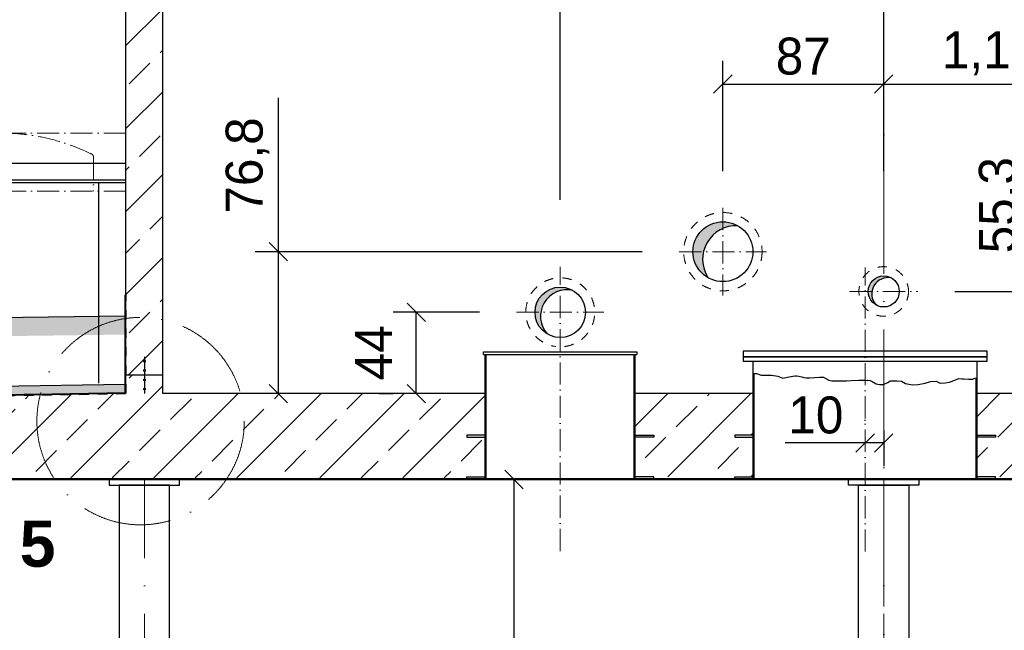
# Model space of a CAD drawing. Header units: millimetres. Extents: x -57642 to 5082813, y -177084 to 58112.
# Tile 222 of 256: x 36115 to 41442, y -60318 to -57014. Entities that reach past the tile are written whole.
import ezdxf

# ---------------------------------------------------------------- set-up
doc = ezdxf.new("R2010")
doc.units = ezdxf.units.MM
doc.linetypes.add('ACAD_ISO10W100', pattern=[18, 12, -3, 0, -3])
doc.linetypes.add('JIS_02_1.0', pattern=[2, 1, -1])
doc.layers.add('Bemaßung', color=7, linetype='Continuous', lineweight=9)
doc.layers.add('Beschriftung', color=7, linetype='Continuous', lineweight=9)
doc.styles.add('LBB3.5M1000', font='isocp.shx', dxfattribs={"height": 3.5})
doc.dimstyles.new('DIN', dxfattribs={"dimtxt": 2.5, "dimasz": 2.5, "dimexe": 1.25, "dimexo": 0.625, "dimtad": 1, "dimtih": 1, "dimdec": 4, "dimdsep": 46, "dimlunit": 6, "dimtxsty": 'Standard', "dimcen": 2.5, "dimadec": 0, "dimazin": 0, "dimtfac": 1, "dimtdec": 4, "dimtmove": 0, "dimatfit": 3, "dimfxl": 0, "dimtvp": 1, "dimtolj": 1, "dimtzin": 0, "dimarcsym": 0})
pattern_1 = [(45, (40789.44, -59217.1), (-224.51, 224.51), []), (45, (41013.95, -59217.1), (-224.506, 224.506), [158.75, -79.375])]

# ---------------------------------------------------------------- blocks, each defined once
blk = doc.blocks.new('_Oblique')
at = {"color": 0, "linetype": 'ByBlock', "lineweight": -2}
blk.add_line((-0.5, -0.5), (0.5, 0.5), dxfattribs=at)
blk = doc.blocks.new('*D482')
at = {"layer": 'Bemaßung', "color": 0, "lineweight": -2, "transparency": 16777216}
for p, q in [((39039.4, -57988.6), (39039.4, -56763.9)), ((40789.4, -57373.1), (40789.4, -56763.9)), ((39039.4, -56888.9), (40789.4, -56888.9))]:
    blk.add_line(p, q, dxfattribs=at)
at = {"layer": 'DEFPOINTS', "color": 0, "transparency": 16777216}
for p in [(40789.4, -56888.9), (40789.4, -57773.1), (39039.4, -58388.6)]:
    blk.add_point(p, dxfattribs=at)
at = {"layer": 'Bemaßung', "color": 0, "lineweight": -2, "transparency": 16777216, "xscale": 100, "yscale": 100, "zscale": 100, "rotation": 180}
blk.add_blockref('_Oblique', (39039.4, -56888.9), dxfattribs=at)
at = {"layer": 'Bemaßung', "color": 0, "lineweight": -2, "transparency": 16777216, "xscale": 100, "yscale": 100, "zscale": 100}
blk.add_blockref('_Oblique', (40789.4, -56888.9), dxfattribs=at)
at = {"layer": 'Bemaßung', "color": 0, "transparency": 16777216, "insert": (39914.4, -56722.3), "char_height": 200, "attachment_point": 5}
blk.add_mtext('\\A1;1,75', dxfattribs=at)
blk = doc.blocks.new('*D480')
at = {"layer": 'Bemaßung', "color": 0, "lineweight": -2, "transparency": 16777216}
for p, q in [((40789.4, -57336.1), (40789.4, -56726.9)), ((42539.4, -57988.6), (42539.4, -56726.9)), ((42539.4, -56851.9), (40789.4, -56851.9))]:
    blk.add_line(p, q, dxfattribs=at)
at = {"layer": 'DEFPOINTS', "color": 0, "transparency": 16777216}
for p in [(40789.4, -56851.9), (40789.4, -57736.1), (42539.4, -58388.6)]:
    blk.add_point(p, dxfattribs=at)
at = {"layer": 'Bemaßung', "color": 0, "lineweight": -2, "transparency": 16777216, "xscale": 100, "yscale": 100, "zscale": 100, "rotation": 180}
blk.add_blockref('_Oblique', (40789.4, -56851.9), dxfattribs=at)
at = {"layer": 'Bemaßung', "color": 0, "lineweight": -2, "transparency": 16777216, "xscale": 100, "yscale": 100, "zscale": 100}
blk.add_blockref('_Oblique', (42539.4, -56851.9), dxfattribs=at)
at = {"layer": 'Bemaßung', "color": 0, "transparency": 16777216, "insert": (41664.4, -56685.3), "char_height": 200, "attachment_point": 5}
blk.add_mtext('\\A1;1,75', dxfattribs=at)
blk = doc.blocks.new('*D481')
at = {"layer": 'Bemaßung', "color": 0, "lineweight": -2, "transparency": 16777216}
for p, q in [((40689.1, -59183.7), (40689.1, -59178.9)), ((40789.4, -59237.1), (40789.4, -59428.9)), ((40689.1, -59303.9), (40255.8, -59303.9)), ((40789.4, -59303.9), (40689.1, -59303.9))]:
    blk.add_line(p, q, dxfattribs=at)
at = {"layer": 'DEFPOINTS', "color": 0, "transparency": 16777216}
for p in [(40789.4, -59037.1), (40689.1, -59303.9), (40689.1, -59383.7)]:
    blk.add_point(p, dxfattribs=at)
at = {"layer": 'Bemaßung', "color": 0, "lineweight": -2, "transparency": 16777216, "xscale": 100, "yscale": 100, "zscale": 100, "rotation": 180}
blk.add_blockref('_Oblique', (40689.1, -59303.9), dxfattribs=at)
at = {"layer": 'Bemaßung', "color": 0, "lineweight": -2, "transparency": 16777216, "xscale": 100, "yscale": 100, "zscale": 100}
blk.add_blockref('_Oblique', (40789.4, -59303.9), dxfattribs=at)
at = {"layer": 'Bemaßung', "color": 0, "transparency": 16777216, "insert": (40422.5, -59153.9), "char_height": 200, "attachment_point": 5}
blk.add_mtext('\\A1;10', dxfattribs=at)
blk = doc.blocks.new('*D489')
at = {"layer": 'Bemaßung', "color": 0, "lineweight": -2, "transparency": 16777216}
for p, q in [((38602.9, -58597.1), (38135.6, -58597.1)), ((38260.6, -59037.1), (38260.6, -58597.1)), ((38060.6, -59037.1), (38135.6, -59037.1))]:
    blk.add_line(p, q, dxfattribs=at)
at = {"layer": 'DEFPOINTS', "color": 0, "transparency": 16777216}
for p in [(38260.6, -58597.1), (38802.9, -58597.1), (38260.6, -59037.1)]:
    blk.add_point(p, dxfattribs=at)
at = {"layer": 'Bemaßung', "color": 0, "lineweight": -2, "transparency": 16777216, "xscale": 100, "yscale": 100, "zscale": 100}
for p, rotation in [((38260.6, -58597.1), 90), ((38260.6, -59037.1), 270)]:
    blk.add_blockref('_Oblique', p, dxfattribs=dict(at, rotation=rotation))
at = {"layer": 'Bemaßung', "color": 0, "transparency": 16777216, "insert": (38029.8, -58816.5), "char_height": 200, "attachment_point": 5, "rotation": 90}
blk.add_mtext('\\A1;44', dxfattribs=at)
blk = doc.blocks.new('*D492')
at = {"layer": 'Bemaßung', "color": 0, "lineweight": -2, "transparency": 16777216}
for p, q in [((37514.4, -58269.1), (37514.4, -57435.8)), ((39482.9, -58269.1), (37389.4, -58269.1)), ((37514.4, -59037.1), (37514.4, -58269.1)), ((37841.4, -59037.1), (37389.4, -59037.1))]:
    blk.add_line(p, q, dxfattribs=at)
at = {"layer": 'DEFPOINTS', "color": 0, "transparency": 16777216}
for p in [(37514.4, -58269.1), (39682.9, -58269.1), (38041.4, -59037.1)]:
    blk.add_point(p, dxfattribs=at)
at = {"layer": 'Bemaßung', "color": 0, "lineweight": -2, "transparency": 16777216, "xscale": 100, "yscale": 100, "zscale": 100}
for p, rotation in [((37514.4, -58269.1), 90), ((37514.4, -59037.1), 270)]:
    blk.add_blockref('_Oblique', p, dxfattribs=dict(at, rotation=rotation))
at = {"layer": 'Bemaßung', "color": 0, "transparency": 16777216, "insert": (37347.8, -57802.4), "char_height": 200, "attachment_point": 5, "rotation": 90}
blk.add_mtext('\\A1;76,8', dxfattribs=at)
blk = doc.blocks.new('*D493')
at = {"layer": 'Bemaßung', "color": 0, "lineweight": -2, "transparency": 16777216}
for p, q in [((41589.6, -58484.1), (41589.6, -57650.8)), ((41173.6, -58484.1), (41714.6, -58484.1)), ((41589.6, -59037.1), (41589.6, -58484.1)), ((41695.6, -59037.1), (41714.6, -59037.1))]:
    blk.add_line(p, q, dxfattribs=at)
at = {"layer": 'DEFPOINTS', "color": 0, "transparency": 16777216}
for p in [(40973.6, -58484.1), (41589.6, -58484.1), (41495.6, -59037.1)]:
    blk.add_point(p, dxfattribs=at)
at = {"layer": 'Bemaßung', "color": 0, "lineweight": -2, "transparency": 16777216, "xscale": 100, "yscale": 100, "zscale": 100}
for p, rotation in [((41589.6, -58484.1), 90), ((41589.6, -59037.1), 270)]:
    blk.add_blockref('_Oblique', p, dxfattribs=dict(at, rotation=rotation))
at = {"layer": 'Bemaßung', "color": 0, "transparency": 16777216, "insert": (41422.9, -58017.4), "char_height": 200, "attachment_point": 5, "rotation": 90}
blk.add_mtext('\\A1;55,3', dxfattribs=at)
blk = doc.blocks.new('*D494')
at = {"layer": 'Bemaßung', "color": 0, "lineweight": -2, "transparency": 16777216}
for p, q in [((39919.4, -57832.6), (39919.4, -57237.1)), ((40789.4, -57832.6), (40789.4, -57237.1)), ((39919.4, -57362.1), (40789.4, -57362.1))]:
    blk.add_line(p, q, dxfattribs=at)
at = {"layer": 'DEFPOINTS', "color": 0, "transparency": 16777216}
for p in [(40789.4, -57362.1), (39919.4, -58032.6), (40789.4, -58032.6)]:
    blk.add_point(p, dxfattribs=at)
at = {"layer": 'Bemaßung', "color": 0, "lineweight": -2, "transparency": 16777216, "xscale": 100, "yscale": 100, "zscale": 100, "rotation": 180}
blk.add_blockref('_Oblique', (39919.4, -57362.1), dxfattribs=at)
at = {"layer": 'Bemaßung', "color": 0, "lineweight": -2, "transparency": 16777216, "xscale": 100, "yscale": 100, "zscale": 100}
blk.add_blockref('_Oblique', (40789.4, -57362.1), dxfattribs=at)
at = {"layer": 'Bemaßung', "color": 0, "transparency": 16777216, "insert": (40354.4, -57212.1), "char_height": 200, "attachment_point": 5}
blk.add_mtext('\\A1;87', dxfattribs=at)
blk = doc.blocks.new('*D491')
at = {"layer": 'Bemaßung', "color": 0, "lineweight": -2, "transparency": 16777216}
for p, q in [((40789.4, -57508.7), (40789.4, -57237.1)), ((41939.4, -57950.6), (41939.4, -57237.1)), ((40789.4, -57362.1), (41939.4, -57362.1))]:
    blk.add_line(p, q, dxfattribs=at)
at = {"layer": 'DEFPOINTS', "color": 0, "transparency": 16777216}
for p in [(41939.4, -57362.1), (40789.4, -57708.7), (41939.4, -58150.6)]:
    blk.add_point(p, dxfattribs=at)
at = {"layer": 'Bemaßung', "color": 0, "lineweight": -2, "transparency": 16777216, "xscale": 100, "yscale": 100, "zscale": 100, "rotation": 180}
blk.add_blockref('_Oblique', (40789.4, -57362.1), dxfattribs=at)
at = {"layer": 'Bemaßung', "color": 0, "lineweight": -2, "transparency": 16777216, "xscale": 100, "yscale": 100, "zscale": 100}
blk.add_blockref('_Oblique', (41939.4, -57362.1), dxfattribs=at)
at = {"layer": 'Bemaßung', "color": 0, "transparency": 16777216, "insert": (41364.4, -57195.4), "char_height": 200, "attachment_point": 5}
blk.add_mtext('\\A1;1,15', dxfattribs=at)
blk = doc.blocks.new('*D730')
at = {"layer": 'Bemaßung', "color": 0, "lineweight": -2, "transparency": 16777216}
for p, q in [((38589.4, -59502.1), (38664.4, -59502.1)), ((38789.4, -66822.1), (38789.4, -59502.1)), ((38589.4, -66822.1), (38664.4, -66822.1))]:
    blk.add_line(p, q, dxfattribs=at)
at = {"layer": 'DEFPOINTS', "color": 0, "transparency": 16777216}
for p in [(38789.4, -59502.1), (38789.4, -59502.1), (38789.4, -66822.1)]:
    blk.add_point(p, dxfattribs=at)
at = {"layer": 'Bemaßung', "color": 0, "lineweight": -2, "transparency": 16777216, "xscale": 100, "yscale": 100, "zscale": 100}
for p, rotation in [((38789.4, -59502.1), 90), ((38789.4, -66822.1), 270)]:
    blk.add_blockref('_Oblique', p, dxfattribs=dict(at, rotation=rotation))
at = {"layer": 'Bemaßung', "color": 0, "transparency": 16777216, "insert": (38639.4, -63162.1), "char_height": 200, "attachment_point": 5, "rotation": 90}
blk.add_mtext('\\A1;7.320', dxfattribs=at)

msp = doc.modelspace()

# ---------------------------------------------------------------- hatches: boundary and pattern name
at = {"lineweight": 13}
h = msp.add_hatch(dxfattribs=at)
h.set_pattern_fill('ANSI33', color=256, scale=50, style=0)
h.paths.add_polyline_path([(36889.44271, -56082.93808), (36849.44271, -56082.93808), (36849.44271, -56072.93808), (36729.44271, -56072.93808), (36729.44271, -56082.93808), (36699.44271, -56082.93808), (36689.44271, -56092.93808), (36689.44271, -56873.78818, 0.0686902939), (36889.44271, -56944.62944)])
h.paths.add_polyline_path([(36889.44271, -56944.62944, -0.0686902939), (36689.44271, -56873.78818), (36689.44271, -58712.22844, -0.0899093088), (36889.44271, -58720.25991)])
h.paths.add_polyline_path([(36889.44271, -58720.25991, 0.0899093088), (36689.44271, -58712.22844), (36689.44271, -58937.1047), (36789.44271, -58937.1047), (36789.44271, -58916.93177, -0.4142135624), (36784.44271, -58911.93177, -0.4142135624), (36789.44271, -58906.93177), (36789.44271, -58866.93177, -0.4142135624), (36784.44271, -58861.93177, -1), (36794.44271, -58861.93177, -0.4142135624), (36789.44271, -58866.93177), (36789.44271, -58906.93177, -0.4142135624), (36794.44271, -58911.93177, -0.4142135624), (36789.44271, -58916.93177), (36789.44271, -58937.1047), (36889.44271, -58937.1047)])
h.paths.add_polyline_path([(44889.44271, -56092.93808), (44879.44271, -56082.93808), (44849.44271, -56082.93808), (44849.44271, -56072.93808), (44729.44271, -56072.93808), (44729.44271, -56082.93808), (44689.44271, -56082.93808), (44689.44271, -58937.1047), (44889.44271, -58937.1047)])
h.paths.add_polyline_path([(44794.44271, -58861.93177, -0.4142135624), (44789.44271, -58866.93177), (44789.44271, -58906.93177, -0.4142135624), (44794.44271, -58911.93177, -1), (44784.44271, -58911.93177, -0.4142135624), (44789.44271, -58906.93177), (44789.44271, -58866.93177, -0.4142135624), (44784.44271, -58861.93177, -1)], flags=16)
h = msp.add_hatch(color=256)
h.paths.add_polyline_path([(39919.44271, -58107.1547), (39919.44271, -58143.76934, -0.1143254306), (40000.41771, -58128.85189, 0.1316524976)])
h.paths.add_polyline_path([(39919.44271, -58107.1547, 0.4142135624), (39757.49271, -58269.1047), (39814.61264, -58269.1047, -0.2364705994), (39919.44271, -58143.76934)])
h.paths.add_polyline_path([(39814.61264, -58269.1047), (39757.49271, -58269.1047, 0.2679491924), (39838.46771, -58409.35751, -0.2030260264)])
for points in [[(40831.51771, -58411.22866, 0.4142135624), (40716.56667, -58442.0297), (40736.54996, -58453.56706, -0.3246475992)], [(40736.54996, -58453.56706), (40716.56667, -58442.0297, 0.4142135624), (40747.36771, -58556.98074, -0.3246475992)]]:
    msp.add_hatch(color=256).paths.add_polyline_path(points)
h = msp.add_hatch(color=256)
h.paths.add_polyline_path([(39039.44271, -58460.6047), (39039.44271, -58479.79686, -0.1223456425), (39108.19137, -58479.18154, 0.1327268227)])
h.paths.add_polyline_path([(39039.44271, -58460.6047, 0.4142135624), (38902.94271, -58597.1047), (38933.98633, -58597.1047, -0.3017475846), (39039.44271, -58479.79686)])
h.paths.add_polyline_path([(38933.98633, -58597.1047), (38902.94271, -58597.1047, 0.2668178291), (38970.69405, -58715.02786, -0.2277734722)])
h = msp.add_hatch()
h.set_pattern_fill('EARTH', color=256, scale=12.5, angle=45.64495339, style=0)
h.set_pattern_definition([(45.645, (29410.3, -59123.21), (-1.2636, 112.2461), [79.375, -79.375]), (45.645, (29389.02, -59102.4), (-1.2636, 112.2461), [79.375, -79.375]), (45.645, (29367.735, -59081.594), (-1.2636, 112.2461), [79.375, -79.375]), (135.645, (29367.58, -59067.56), (-112.2461, -1.2636), [79.375, -79.375]), (135.645, (29388.386, -59046.28), (-112.2461, -1.2636), [79.375, -79.375]), (135.645, (29409.195, -59025), (-112.2461, -1.2636), [79.375, -79.375])])
h.paths.add_polyline_path([(28178.99526, -59176.33475), (28359.27282, -59176.33475), (28895.30906, -58818.97725), (36685.44271, -58717.46278), (36685.44271, -58617.45429), (28864.44086, -58719.37101)])
h = msp.add_hatch(dxfattribs=at)
h.set_pattern_fill('ANSI33', color=256, scale=50, style=0)
h.set_pattern_definition([(45, (-7e-12, -120130.96), (-224.5064, 224.5064), []), (45, (224.5, -120130.96), (-224.5064, 224.5064), [158.75, -79.375])])
h.paths.add_polyline_path([(38633.44271, -59037.1047), (36889.44271, -59037.1047), (36889.44271, -58937.1047), (36689.44271, -58937.1047), (36689.44271, -59037.1047), (29864.44086, -59152.1047), (29864.44086, -59481.1047), (29934.44086, -59481.1047), (29934.44086, -59479.1047), (30094.44086, -59479.1047), (30167.02837, -59481.1047), (30167.02837, -59491.1047), (30213.42837, -59491.1047), (38533.44271, -59493.4632), (38533.44271, -59487.1047), (38633.44271, -59487.1047), (38633.44271, -59272.1047), (38533.44271, -59272.1047), (38533.44271, -59262.1047), (38633.44271, -59262.1047)])
h.paths.add_polyline_path([(36794.44271, -58962.27764, -1), (36784.44271, -58962.27764, -1)], flags=16)
h.paths.add_polyline_path([(36794.44271, -59012.27764, -1), (36784.44271, -59012.27764, -1)], flags=16)
at = {"lineweight": 9}
h = msp.add_hatch(dxfattribs=at)
h.set_pattern_fill('BETON_UNBEWEHRT', color=0, scale=100, pattern_type=2)
h.set_pattern_definition([(45, (17.678, -120130.958), (-17.6776695, 17.6776695), [12.5, -6.25])])
h.paths.add_polyline_path([(36685.44271, -59033.19164), (36685.44271, -58987.1721), (29864.44086, -59102.1047), (29864.44086, -59148.12424)])
at = {"lineweight": 13}
h = msp.add_hatch(dxfattribs=at)
h.set_pattern_fill('ANSI33', color=256, scale=50, style=0)
h.set_pattern_definition(pattern_1)
h.paths.add_polyline_path([(40083.14602, -59037.1047), (39445.44271, -59037.1047), (39445.44271, -59262.1047), (39545.44271, -59262.1047), (39545.44271, -59272.1047), (39445.44271, -59272.1047), (39445.44271, -59487.1047), (39545.44271, -59487.1047), (39983.14602, -59487.47457), (39983.14602, -59487.1047), (40083.14602, -59487.1047), (40083.14602, -59272.1047), (39983.14602, -59272.1047), (39983.14602, -59262.1047), (40083.14602, -59262.1047)])
h = msp.add_hatch(dxfattribs=at)
h.set_pattern_fill('ANSI33', color=256, scale=50, style=0)
h.set_pattern_definition(pattern_1)
h.paths.add_polyline_path([(42133.44271, -59037.1047), (41295.14602, -59037.1047), (41295.14602, -59262.1047), (41395.14602, -59262.1047), (41395.14602, -59272.1047), (41295.14602, -59272.1047), (41295.14602, -59487.1047), (41395.14602, -59487.1047), (42033.44271, -59487.744), (42033.44271, -59487.1047), (42133.44271, -59487.1047), (42133.44271, -59272.1047), (42033.44271, -59272.1047), (42033.44271, -59262.1047), (42133.44271, -59262.1047)])

# ---------------------------------------------------------------- linework, layer by layer
at = {"linetype": 'ACAD_ISO10W100', "lineweight": 18, "ltscale": 50}
for p, q in [((40789.44271, -55089.0569), (40789.44271, -68123.75983)), ((36789.44271, -67128.6047), (36789.44271, -59502.1047)), ((40789.44271, -67128.6047), (40789.44271, -59502.1047))]:
    msp.add_line(p, q, dxfattribs=at)
for p, q in [((36689.44271, -59037.1047), (36689.44271, -56092.93808)), ((36889.44271, -59037.1047), (36889.44271, -56072.93808)), ((36689.44271, -57792.1047), (34556.59614, -57792.1047)), ((36689.44271, -57882.1047), (33653.11725, -57882.1047)), ((36689.44271, -57897.1047), (35591.40423, -57897.1047)), ((36541.40423, -57897.1047), (36541.40423, -58980.23926)), ((36685.44271, -59033.19164), (36685.44271, -58502.1047)), ((36685.44271, -58617.45429), (28864.44086, -58719.37101)), ((36789.44271, -58837.1047), (36789.44271, -58856.93177)), ((38624.44271, -58825.1047), (38624.44271, -58810.1047)), ((38624.44271, -58810.1047), (39454.44271, -58810.1047)), ((38624.44271, -58825.1047), (39454.44271, -58825.1047)), ((38633.44271, -59497.1047), (38633.44271, -58825.1047)), ((38639.44271, -59502.1047), (38639.44271, -58825.1047)), ((39439.44271, -59502.1047), (39439.44271, -58825.1047)), ((39445.44271, -59497.1047), (39445.44271, -58825.1047)), ((39454.44271, -58810.1047), (39454.44271, -58825.1047)), ((40083.14602, -59497.1047), (40083.14602, -58862.1047)), ((41295.14602, -59497.1047), (41295.14602, -58862.1047)), ((36789.44271, -58866.93177), (36789.44271, -58906.93177)), ((36889.44271, -58937.1047), (36689.44271, -58937.1047)), ((36789.44271, -58916.93177), (36789.44271, -58957.27764)), ((36789.44271, -58967.27764), (36789.44271, -59007.27764)), ((40089.14602, -59502.1047), (40089.14602, -58928.10164)), ((41289.14602, -59502.1047), (41289.14602, -58952.73903)), ((36685.44271, -58987.1721), (29864.44086, -59102.1047)), ((36789.44271, -59017.27764), (36789.44271, -59037.1047)), ((36685.44271, -59033.19164), (29860.4435, -59148.19159)), ((36689.44271, -59037.1047), (29864.44086, -59152.1047)), ((38633.44271, -59037.1047), (36889.44271, -59037.1047)), ((40083.14602, -59037.1047), (39445.44271, -59037.1047)), ((42133.44271, -59037.1047), (41295.14602, -59037.1047)), ((30199.44271, -59497.1047), (51379.44271, -59497.1047)), ((30199.44271, -59502.1047), (51379.44271, -59502.1047))]:
    msp.add_line(p, q)
at = {"linetype": 'ACAD_ISO10W100', "lineweight": 18, "ltscale": 10}
for p, q in [((36689.44271, -57627.1047), (36014.44271, -57627.1047)), ((36514.44271, -57758.02688), (36514.44271, -57942.1047)), ((36689.44271, -57942.1047), (35514.44271, -57942.1047)), ((39919.44271, -58032.6047), (39919.44271, -58505.6047)), ((39682.94271, -58269.1047), (40155.94271, -58269.1047)), ((39039.44271, -59889.08573), (39039.44271, -58351.6047)), ((40689.14602, -59892.08573), (40689.14602, -58354.6047)), ((40605.29271, -58484.1047), (40973.59271, -58484.1047)), ((38802.94271, -58597.1047), (39275.94271, -58597.1047))]:
    msp.add_line(p, q, dxfattribs=at)
at = {"linetype": 'JIS_02_1.0', "lineweight": 50, "ltscale": 50}
for q in [(36687.44271, -58502.1047), (29862.4435, -59150.16324)]:
    msp.add_line((36687.44271, -59035.16329), q, dxfattribs=at)
for points in [[(40029.14602, -58837.1047), (41349.14602, -58837.1047), (41349.14602, -58807.1047), (40029.14602, -58807.1047)], [(40029.14602, -58862.1047), (41349.14602, -58862.1047), (41349.14602, -58837.1047), (40029.14602, -58837.1047)], [(36599.44271, -59532.1047), (36979.44271, -59532.1047), (36979.44271, -59502.1047), (36599.44271, -59502.1047)], [(40979.44271, -59532.1047), (40599.44271, -59532.1047), (40599.44271, -59502.1047), (40979.44271, -59502.1047)]]:
    msp.add_lwpolyline(points, close=True)
for points in [[(40083.44271, -58928.10164), (40100.48519, -58928.10164), (40126.58017, -58937.58751), (40145.55839, -58937.58751), (40182.3285, -58937.58751), (40216.72624, -58942.33056), (40242.82121, -58953.00209), (40278.40497, -58947.07339), (40308.05832, -58941.14491), (40317.54743, -58941.14491), (40329.40857, -58942.33056), (40347.20078, -58947.07339), (40357.87591, -58949.44491), (40369.73705, -58951.81643), (40388.71528, -58951.81643), (40415.99627, -58950.63078), (40442.09124, -58948.25926), (40463.44149, -58948.25926), (40476.48898, -58955.37361), (40493.09485, -58964.85948), (40508.5147, -58968.41666), (40531.05096, -58968.41666), (40551.2152, -58968.41666), (40587.9853, -58967.23101), (40614.08028, -58966.04514), (40654.40876, -58963.67383), (40686.43414, -58964.85948), (40701.85399, -58966.04514), (40704.22635, -58964.85948), (40716.08749, -58966.04514), (40726.76262, -58970.78818), (40749.29922, -58983.83123), (40765.90508, -58988.57428), (40786.06932, -58987.38841), (40810.97795, -58976.71688), (40825.21178, -58968.41666), (40841.81765, -58968.41666), (40863.1679, -58968.41666), (40885.7045, -58969.60253), (40907.05475, -58981.45971), (40945.01087, -58989.75993), (40975.85024, -58988.57428), (41013.80669, -58980.27406), (41042.27369, -58971.97383), (41073.11306, -58969.60253), (41094.46364, -58980.27406), (41121.74463, -58977.90253), (41145.46725, -58975.53101), (41177.49263, -58962.48796), (41195.28484, -58955.37361), (41211.8907, -58956.55926), (41222.56583, -58957.74513), (41248.66047, -58958.93078), (41272.38309, -58958.93078), (41283.05855, -58954.18796), (41295.44271, -58951.24031)], [(38633.44271, -59262.1047), (38533.44271, -59262.1047), (38533.44271, -59272.1047), (38633.44271, -59272.1047)], [(39445.44271, -59262.1047), (39545.44271, -59262.1047), (39545.44271, -59272.1047), (39445.44271, -59272.1047)], [(40083.14602, -59262.1047), (39983.14602, -59262.1047), (39983.14602, -59272.1047), (40083.14602, -59272.1047)], [(41295.14602, -59262.1047), (41395.14602, -59262.1047), (41395.14602, -59272.1047), (41295.14602, -59272.1047)], [(38533.44271, -59497.1047), (38533.44271, -59487.1047), (38633.44271, -59487.1047)], [(39545.44271, -59497.1047), (39545.44271, -59487.1047), (39445.44271, -59487.1047)], [(39983.14602, -59497.1047), (39983.14602, -59487.1047), (40083.14602, -59487.1047)], [(41395.14602, -59497.1047), (41395.14602, -59487.1047), (41295.14602, -59487.1047)], [(36925.94271, -67089.11655), (36925.94271, -59532.1047), (36652.94271, -59532.1047), (36652.94271, -67089.11655)], [(40652.94271, -67089.11655), (40652.94271, -59532.1047), (40925.94271, -59532.1047), (40925.94271, -67089.11655)]]:
    msp.add_lwpolyline(points)
at = {"linetype": 'JIS_02_1.0', "lineweight": 18, "ltscale": 50}
for centre, radius in [((39919.44271, -58269.1047), 211.95), ((40789.44271, -58484.1047), 134.15)]:
    msp.add_circle(centre, radius, dxfattribs=at)
for centre, radius in [((39919.44271, -58269.1047), 161.95), ((40789.44271, -58484.1047), 84.15), ((39039.44271, -58597.1047), 136.5), ((36789.44271, -58861.93177), 5), ((36789.44271, -58911.93177), 5), ((36789.44271, -58962.27764), 5), ((36789.44271, -59012.27764), 5)]:
    msp.add_circle(centre, radius)
at = {"linetype": 'ACAD_ISO10W100', "lineweight": 18, "ltscale": 40}
msp.add_circle((36769.06644, -59185.86207), 561.06325, dxfattribs=at)
at = {"linetype": 'ACAD_ISO10W100', "lineweight": 18, "ltscale": 10}
for centre, radius, start, end in [((36014.44271, -58736.04405), 1108.93935, 64.09447097, 115.90552903), ((36494.44271, -57758.02688), 20, 0, 77.04723549)]:
    msp.add_arc(centre, radius, start, end, dxfattribs=at)
for centre, radius, start, end in [((39992.12443, -58311.06751), 182.40426, 87.39406477, 212.60593523), ((40813.20092, -58497.82151), 88.5089, 78.05640969, 221.94359031), ((39075.05555, -58617.86683), 142.58889, 76.56235098, 222.95367177)]:
    msp.add_arc(centre, radius, start, end)
at = {"linetype": 'JIS_02_1.0', "lineweight": 18, "ltscale": 50}
msp.add_arc((39039.44271, -58597.1047), 186.5, 277.27168996, 262.72831004, dxfattribs=at)

# ---------------------------------------------------------------- texts
at = {"layer": 'Beschriftung', "insert": (36114.7142, -59723.93258), "char_height": 250, "width": 335.8461916, "attachment_point": 1, "style": 'LBB3.5M1000'}
msp.add_mtext('{\\fArial|b1|i0|c0|p34;5}', dxfattribs=at)

# ---------------------------------------------------------------- dimensions: what is measured, and where the dimension line sits
at = {"layer": 'Bemaßung'}
dim = msp.add_linear_dim(base=(40789.44271, -56851.94547), p1=(42539.44271, -58388.6047), p2=(40789.44271, -57736.12964), angle=180, text='1,75', dimstyle='DIN', override={"dimscale": 100, "dimtxt": 2, "dimasz": 1, "dimexo": 4, "dimgap": 0.5, "dimtih": 0, "dimdec": 2, "dimblk1": 'Oblique', "dimblk2": 'Oblique', "dimsah": 1, "dimtmove": 2}, dxfattribs=at)
dim.commit()
dim.dimension.update_dxf_attribs({"geometry": '*D480', "text_midpoint": (41664.44271, -56685.2788)})
for base, p1, p2, text, override, picture, middle in [((40789.44271, -56888.94547), (39039.44271, -58388.6047), (40789.44271, -57773.12964), '1,75', {"dimscale": 100, "dimtxt": 2, "dimasz": 1, "dimexo": 4, "dimgap": 0.5, "dimtih": 0, "dimdec": 2, "dimblk1": 'Oblique', "dimblk2": 'Oblique', "dimsah": 1, "dimtmove": 2}, '*D482', (39914.44271, -56722.2788)), ((40789.44271, -57362.05911), (39919.44271, -58032.6047), (40789.44271, -58032.6047), '87', {"dimscale": 100, "dimtxt": 2, "dimasz": 1, "dimexo": 2, "dimgap": 0.5, "dimtih": 0, "dimdec": 2, "dimblk1": 'Oblique', "dimblk2": 'Oblique', "dimsah": 1, "dimtmove": 2}, '*D494', (40354.44271, -57212.05911)), ((41939.44271, -57362.05911), (40789.44271, -57708.65457), (41939.44271, -58150.6047), '1,15', {"dimscale": 100, "dimtxt": 2, "dimasz": 1, "dimexo": 2, "dimgap": 0.5, "dimtih": 0, "dimdec": 2, "dimblk1": 'Oblique', "dimblk2": 'Oblique', "dimsah": 1, "dimtmove": 2}, '*D491', (41364.44271, -57195.39244))]:
    dim = msp.add_linear_dim(base=base, p1=p1, p2=p2, text=text, dimstyle='DIN', override=override, dxfattribs=at)
    dim.commit()
    dim.dimension.update_dxf_attribs({"geometry": picture, "text_midpoint": middle})
for base, p1, p2, text, override, picture, middle in [((37514.44668, -58269.1047), (38041.44271, -59037.1047), (39682.94271, -58269.1047), '76,8', {"dimscale": 100, "dimtxt": 2, "dimasz": 1, "dimexo": 2, "dimgap": 0.5, "dimtih": 0, "dimdec": 2, "dimblk1": 'Oblique', "dimblk2": 'Oblique', "dimsah": 1}, '*D492', (37514.44668, -57802.43803)), ((41589.60003, -58484.1047), (41495.64831, -59037.1047), (40973.59271, -58484.1047), '55,3', {"dimscale": 100, "dimtxt": 2, "dimasz": 1, "dimexo": 2, "dimgap": 0.5, "dimtih": 0, "dimdec": 2, "dimblk1": 'Oblique', "dimblk2": 'Oblique', "dimsah": 1}, '*D493', (41589.60003, -58017.43803)), ((38260.64035, -58597.1047), (38260.64035, -59037.1047), (38802.94271, -58597.1047), '44', {"dimscale": 100, "dimtxt": 2, "dimasz": 1, "dimexo": 2, "dimgap": 0.5, "dimtih": 0, "dimdec": 2, "dimblk1": 'Oblique', "dimblk2": 'Oblique', "dimsah": 1, "dimtmove": 2}, '*D489', (38029.83417, -58816.5145))]:
    dim = msp.add_linear_dim(base=base, p1=p1, p2=p2, angle=90, text=text, dimstyle='DIN', override=override, dxfattribs=at)
    dim.commit()
    dim.dimension.update_dxf_attribs({"geometry": picture, "text_midpoint": middle, "dimtype": 160})
dim = msp.add_linear_dim(base=(40689.14602, -59303.85995), p1=(40789.44271, -59037.1047), p2=(40689.14602, -59383.6781), text='10', dimstyle='DIN', override={"dimscale": 100, "dimtxt": 2, "dimasz": 1, "dimexo": 2, "dimgap": 0.5, "dimtih": 0, "dimdec": 2, "dimblk1": 'Oblique', "dimblk2": 'Oblique', "dimsah": 1}, dxfattribs=at)
dim.commit()
dim.dimension.update_dxf_attribs({"geometry": '*D481', "text_midpoint": (40422.47935, -59303.85995), "dimtype": 160})
dim = msp.add_linear_dim(base=(38789.44271, -59502.1047), p1=(38789.44271, -66822.1047), p2=(38789.44271, -59502.1047), angle=90, dimstyle='DIN', override={"dimscale": 100, "dimtxt": 2, "dimasz": 1, "dimexo": 2, "dimgap": 0.5, "dimtih": 0, "dimdec": 2, "dimblk1": 'Oblique', "dimblk2": 'Oblique', "dimsah": 1}, dxfattribs=at)
dim.commit()
dim.dimension.update_dxf_attribs({"geometry": '*D730', "text_midpoint": (38639.44271, -63162.1047)})

doc.saveas('drawing.dxf')
